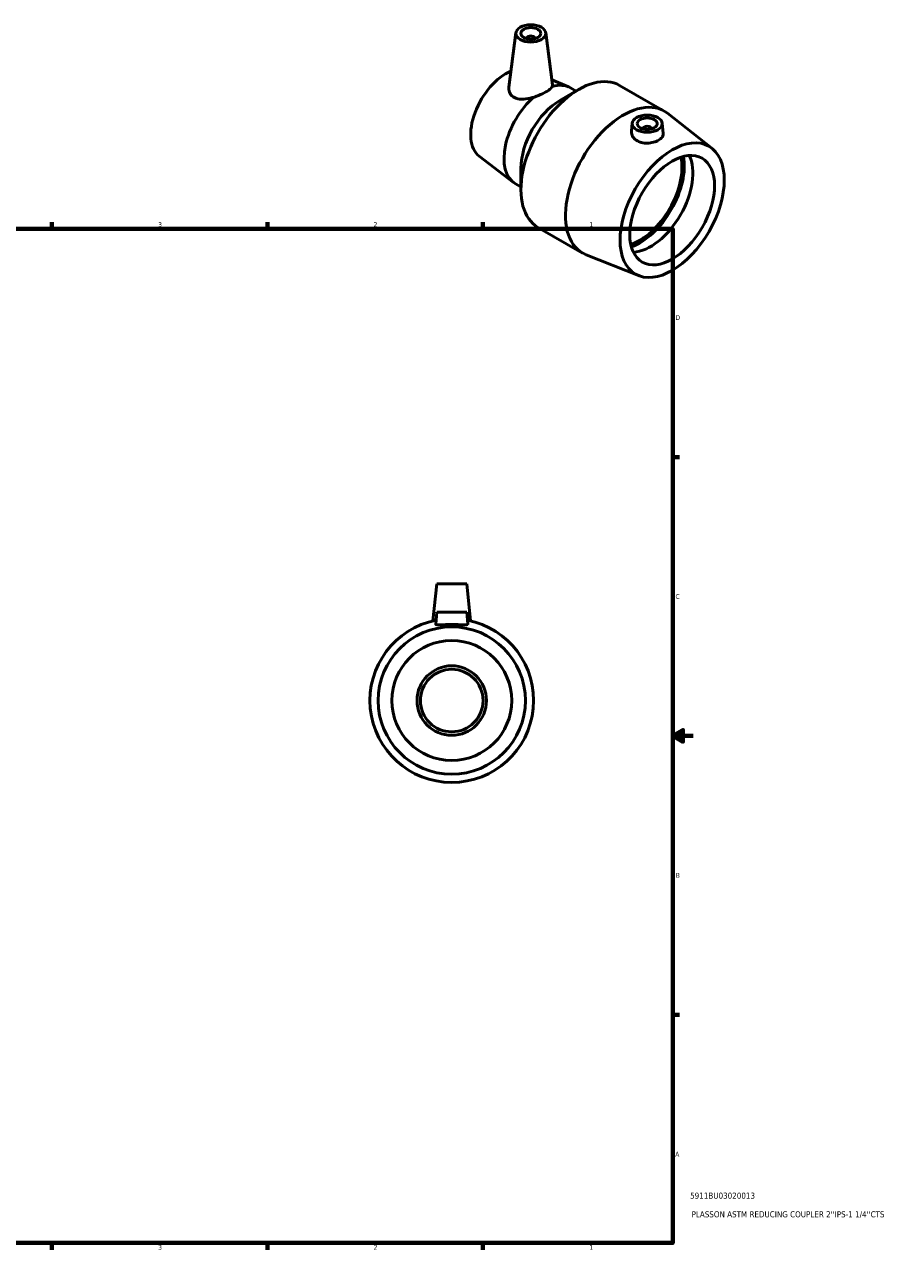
# Model space of a CAD drawing. Header units: inches. Extents: x 0.1 to 38, y 0.6 to 29.1.
# Tile 4 of 4: x 20.7 to 38, y 0.6 to 25. Entities that reach past the tile are written whole.
import ezdxf

# ---------------------------------------------------------------- set-up
doc = ezdxf.new("R2010")
doc.units = ezdxf.units.IN
doc.header["$MEASUREMENT"] = 0
for name, color, linetype, lineweight in [('Border (ANSI)', 7, 'Continuous', 70), ('Title (ANSI)', 7, 'Continuous', 50), ('Visible (ANSI)', 7, 'Continuous', 50)]:
    doc.layers.add(name, color=color, linetype=linetype, lineweight=lineweight)
doc.styles.add('Note Text (ANSI)', font='tahoma.ttf')
doc.styles.add('Text Style29', font='tahoma.ttf')

# ---------------------------------------------------------------- blocks, each defined once
blk = doc.blocks.new('Borders Default Border')
at = {"layer": 'Border (ANSI)'}
for p, q in [((4.25, 21), (4.25, 21.134)), ((8.5, 21), (8.5, 21.134)), ((12.75, 21), (12.75, 21.134)), ((21.25, 21), (21.25, 21.134)), ((25.5, 21), (25.5, 21.134)), ((29.75, 21), (29.75, 21.134)), ((0.5, 16.5), (0.366, 16.5)), ((33.5, 16.5), (33.634, 16.5)), ((0.5, 5.5), (0.366, 5.5)), ((33.5, 5.5), (33.634, 5.5)), ((4.25, 1), (4.25, 0.866)), ((8.5, 1), (8.5, 0.866)), ((12.75, 1), (12.75, 0.866)), ((21.25, 1), (21.25, 0.866)), ((25.5, 1), (25.5, 0.866)), ((29.75, 1), (29.75, 0.866))]:
    blk.add_line(p, q, dxfattribs=at)
at = {"layer": 'Border (ANSI)', "flags": 128}
for points in [[(17, 21.4), (17, 21), (16.885, 21.2), (17.115, 21.2), (17, 21)], [(0.5, 1), (0.5, 21), (33.5, 21), (33.5, 1), (0.5, 1)], [(0.1, 11), (0.5, 11), (0.3, 11.115), (0.3, 10.885), (0.5, 11)], [(33.9, 11), (33.5, 11), (33.7, 11.115), (33.7, 10.885), (33.5, 11)], [(17, 0.6), (17, 1), (16.885, 0.8), (17.115, 0.8), (17, 1)]]:
    blk.add_lwpolyline(points, dxfattribs=at)
at = {"layer": 'Border (ANSI)', "color": 5, "true_color": 0x0000ff, "char_height": 0.0945, "attachment_point": 7, "style": 'Note Text (ANSI)'}
for s, insert in [('8', (2.094, 21.038)), ('7', (6.346, 21.04)), ('6', (10.595, 21.038)), ('5', (14.847, 21.038)), ('4', (19.092, 21.04)), ('3', (23.346, 21.038)), ('2', (27.596, 21.04)), ('1', (31.854, 21.04)), ('D', (0.378, 19.203)), ('D', (33.553, 19.203)), ('C', (0.378, 13.701)), ('C', (33.552, 13.701)), ('B', (0.384, 8.203)), ('B', (33.558, 8.203)), ('A', (0.373, 2.703)), ('A', (33.547, 2.703)), ('8', (2.094, 0.863)), ('7', (6.346, 0.866)), ('6', (10.595, 0.864)), ('5', (14.847, 0.864)), ('4', (19.092, 0.866)), ('3', (23.346, 0.864)), ('2', (27.596, 0.866)), ('1', (31.854, 0.866))]:
    blk.add_mtext(s, dxfattribs=dict(at, insert=insert))
blk = doc.blocks.new('Title Blocks ANSI - Large')
at = {"layer": 'Title (ANSI)', "color": 5, "true_color": 0x0000ff, "style": 'Text Style29'}
for tag, p in [('PART_NUMBER_001', (0.341, 0.873)), ('DESCRIPTION_001', (0.369, 0.505))]:
    blk.add_attdef(tag, p, '', height=0.12, dxfattribs=at)

msp = doc.modelspace()

# ---------------------------------------------------------------- linework, layer by layer
at = {"layer": 'Visible (ANSI)'}
for p, q in [((30.404, 24.869), (30.265, 23.795)), ((30.619, 24.76), (30.619, 24.753)), ((30.777, 24.76), (30.777, 24.753)), ((30.992, 24.869), (31.125, 23.839)), ((31.112, 23.939), (31.442, 23.802)), ((31.271, 23.534), (31.641, 23.748)), ((31.484, 23.781), (31.591, 23.72)), ((32.451, 23.83), (33.33, 23.324)), ((34.271, 22.59), (33.395, 23.28)), ((32.7, 23.087), (32.683, 22.932)), ((32.916, 22.979), (32.916, 22.972)), ((33.073, 22.979), (33.073, 22.972)), ((33.289, 23.087), (33.311, 22.885)), ((29.681, 22.433), (30.357, 21.918)), ((30.503, 22.2), (30.503, 21.773)), ((30.396, 21.892), (30.503, 21.83)), ((30.839, 21.031), (31.718, 20.525)), ((32.825, 20.08), (31.789, 20.491)), ((28.843, 13.998), (28.766, 13.27)), ((28.843, 13.998), (29.433, 13.998)), ((29.433, 13.998), (29.51, 13.27)), ((28.843, 13.438), (28.822, 13.202)), ((28.843, 13.438), (29.433, 13.438)), ((29.433, 13.438), (29.454, 13.202))]:
    msp.add_line(p, q, dxfattribs=at)
for radius in [1.453, 1.183, 0.685, 0.617]:
    msp.add_circle((29.138, 11.698), radius, dxfattribs=at)
msp.add_arc((29.138, 11.698), 1.615, 101.0239, 78.9761, dxfattribs=at)
for centre, major_axis, ratio in [((30.698, 24.856), (-0.295, 0), 0.575862), ((30.698, 24.856), (0.197, 0), 0.575862), ((32.995, 23.076), (-0.295, 0), 0.575862), ((32.995, 23.076), (-0.197, 0), 0.575862), ((33.487, 21.37), (0.725, 1.26), 0.578093), ((33.487, 21.37), (0.59, 1.025), 0.578093)]:
    msp.add_ellipse(centre, major_axis=major_axis, ratio=ratio, dxfattribs=at)
for centre, major_axis, ratio, start_param, end_param in [((30.698, 24.76), (-0.0787, 0), 0.575862, 2.972903, 6.451874), ((30.206, 23.26), (-0.49, -0.85), 0.578093, 3.780511, 6.20872), ((31.645, 22.431), (0.806, 1.4), 0.578093, 0, 3.141593), ((30.94, 22.837), (0.544, 0.945), 0.578093, 0, 0.548934), ((30.94, 22.837), (-0.544, -0.945), 0.578093, 4.159587, 6.283185), ((31.274, 22.644), (-0.544, -0.945), 0.578093, 3.928925, 5.495853), ((32.524, 21.925), (0.806, 1.4), 0.578093, 6.199079, 9.508885), ((32.995, 22.979), (-0.0787, 0), 0.575862, 2.972903, 6.451874), ((32.845, 21.74), (0.59, 1.025), 0.578093, 3.713996, 5.710782), ((32.845, 21.74), (0.622, 1.081), 0.578093, 3.739145, 5.685632), ((33.059, 21.617), (-0.59, -1.025), 0.578093, 0.36945, 2.772143)]:
    msp.add_ellipse(centre, major_axis=major_axis, ratio=ratio, start_param=start_param, end_param=end_param, dxfattribs=at)
for points, knots in [([(30.373, 23.591), (30.338, 23.609), (30.308, 23.636), (30.27, 23.703), (30.262, 23.742), (30.264, 23.784), (30.264, 23.79), (30.265, 23.795)], [0, 0, 0, 0, 0.4014716, 0.4014716, 0.8029431, 0.8029431, 0.8639281, 0.8639281, 0.8639281, 0.8639281]), ([(30.761, 23.6), (30.792, 23.61), (30.823, 23.621), (30.906, 23.655), (30.956, 23.68), (31.036, 23.725), (31.07, 23.749), (31.104, 23.784), (31.113, 23.796), (31.119, 23.807)], [1.076405, 1.076405, 1.076405, 1.076405, 1.312819, 1.312819, 1.740747, 1.740747, 2.168676, 2.168676, 2.405089, 2.405089, 2.405089, 2.405089]), ([(31.125, 23.839), (31.125, 23.837), (31.126, 23.835), (31.125, 23.824), (31.123, 23.816), (31.119, 23.807)], [4.0602834, 4.0602834, 4.0602834, 4.0602834, 4.1135022, 4.1135022, 4.3050175, 4.3050175, 4.3050175, 4.3050175]), ([(30.761, 23.6), (30.736, 23.593), (30.711, 23.586), (30.631, 23.567), (30.571, 23.558), (30.462, 23.56), (30.412, 23.571), (30.373, 23.591)], [-1.076405, -1.076405, -1.076405, -1.076405, -0.88489, -0.88489, -0.442445, -0.442445, 0, 0, 0, 0]), ([(33.311, 22.885), (33.311, 22.88), (33.312, 22.876), (33.311, 22.85), (33.303, 22.827), (33.27, 22.785), (33.246, 22.766), (33.191, 22.734), (33.156, 22.719), (33.08, 22.699), (33.038, 22.693), (32.96, 22.69), (32.919, 22.694), (32.842, 22.714), (32.807, 22.729), (32.749, 22.768), (32.724, 22.795), (32.691, 22.853), (32.682, 22.885), (32.682, 22.92), (32.683, 22.926), (32.683, 22.932)], [0.531125, 0.531125, 0.531125, 0.531125, 0.591576, 0.591576, 0.888796, 0.888796, 1.186017, 1.186017, 1.483237, 1.483237, 1.780457, 1.780457, 2.076245, 2.076245, 2.372033, 2.372033, 2.684462, 2.684462, 2.996892, 2.996892, 3.059715, 3.059715, 3.059715, 3.059715]), ([(29.454, 13.2), (29.453, 13.196), (29.444, 13.193), (29.411, 13.19), (29.387, 13.19), (29.331, 13.192), (29.296, 13.194), (29.219, 13.196), (29.177, 13.197), (29.099, 13.197), (29.057, 13.196), (28.98, 13.194), (28.945, 13.192), (28.889, 13.19), (28.865, 13.19), (28.832, 13.193), (28.823, 13.196), (28.822, 13.201), (28.822, 13.201), (28.822, 13.202)], [0, 0, 0, 0, 0.295788, 0.295788, 0.591576, 0.591576, 0.888796, 0.888796, 1.186017, 1.186017, 1.483237, 1.483237, 1.780457, 1.780457, 2.076245, 2.076245, 2.372033, 2.372033, 2.399822, 2.399822, 2.399822, 2.399822])]:
    msp.add_open_spline(points, degree=3, knots=knots, dxfattribs=at)
msp.add_open_spline([(29.454, 13.202), (29.454, 13.201), (29.454, 13.201), (29.454, 13.2)], degree=3, dxfattribs=at)

# ---------------------------------------------------------------- block references
msp.add_blockref('Borders Default Border', (0, 0))
msp.add_blockref('Title Blocks ANSI - Large', (33.5, 1)).add_auto_attribs({'PART_NUMBER_001': '5911BU03020013', 'DESCRIPTION_001': "PLASSON ASTM REDUCING COUPLER 2''IPS-1 1/4''CTS"})

doc.saveas('drawing.dxf')
